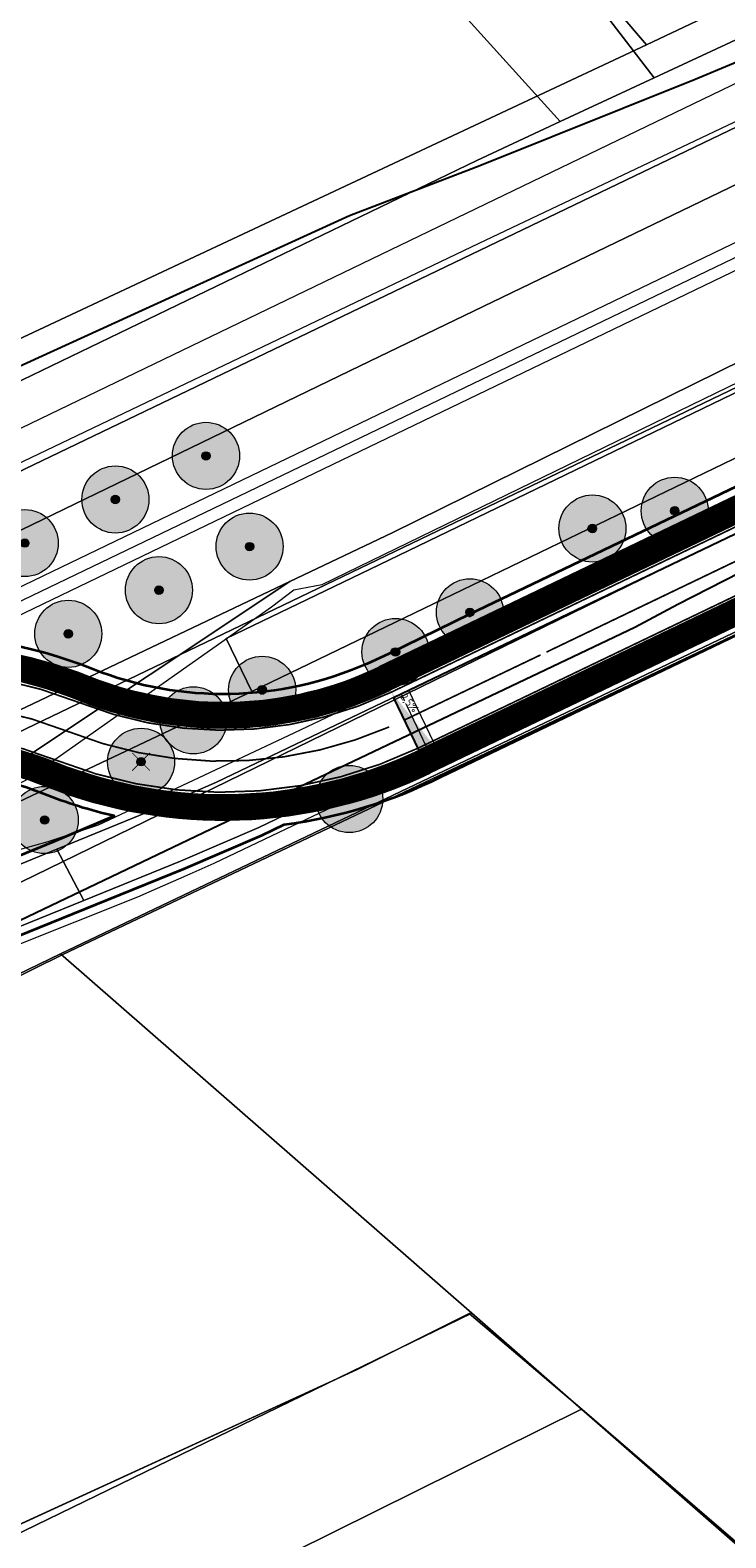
# Model space of a CAD drawing. Header units: metres. Extents: x 163628 to 167855, y 402678 to 405435.
# Tile 148 of 256: x 164618 to 164660, y 403440 to 403530. Entities that reach past the tile are written whole.
import ezdxf

# ---------------------------------------------------------------- set-up
doc = ezdxf.new("R2010")
doc.units = ezdxf.units.M
doc.linetypes.add('X-CA190022.004-UO-DWM_Snelfietsroute$0$1-2', pattern=[3, 0, -2, 1])
doc.linetypes.add('X-CA190022.004-UO-DWM_Snelfietsroute$0$2-1', pattern=[6, 2, -1, 2, -1])
doc.layers.get('0').update_dxf_attribs({"lineweight": 25})
for name, color, linetype, lineweight in [('X-CA190022.004-UO-BGT_Ondergrond$0$GE_201_SHDHek_Lijn_GEM', 253, 'X-CA190022.004-UO-BGT_Ondergrond$0$Hekwerk', 9), ('X-CA190022.004-UO-BGT_Ondergrond$0$GE_251_SPRTrein_as_Lijn_GEM', 253, 'Continuous', 9), ('X-CA190022.004-UO-BGT_Ondergrond$0$GE_316_WGDFietspad_Vlak_GEM', 253, 'Continuous', 9), ('X-CA190022.004-UO-BGT_Ondergrond$0$GE_367_OWGBerm_groenvoorziening_grasenk_GEM', 253, 'Continuous', 9), ('X-CA190022.004-UO-BGT_Ondergrond$0$GE_401_OTDErf_Vlak_GEM', 253, 'Continuous', 9), ('X-CA190022.004-UO-BGT_Ondergrond$0$GE_471_BTDBouwland_Vlak_GEM', 253, 'Continuous', 9), ('X-CA190022.004-UO-BGT_Ondergrond$0$GE_476_BTDGraslandagrarisch_Vlak_GEM', 253, 'Continuous', 9), ('X-CA190022.004-UO-BGT_Ondergrond$0$GE_479_BTDGroenvoorziening_grasenkruida_GEM', 253, 'Continuous', 9), ('X-CA190022.004-UO-BGT_Ondergrond$0$GE_504_WTDWaterloop_sloot_Vlak_GEM', 253, 'Continuous', 9), ('X-CA190022.004-UO-BGT_Ondergrond$0$GE_523_WTDGreppel_drogesloot_Vlak_GEM', 253, 'Continuous', 9), ('X-CA190022.004-UO-BGT_Ondergrond$0$GE_541_OWTOever_slootkant_Vlak_GEM', 253, 'Continuous', 9), ('X-CA190022.004-UO-DWM_Beplanting$0$B-WE-GR-BOOM-S AFKOMSTIG UIT BGT', 252, 'Continuous', 0), ('X-CA190022.004-UO-DWM_Beplanting$0$N-GV-GR-BOOM_SOLITAIR-G', 92, 'Continuous', 18), ('X-CA190022.004-UO-DWM_Beplanting$0$N-WE-GR-BOOM-S', 90, 'Continuous', 18), ('X-CA190022.004-UO-DWM_Snelfietsroute$0$B-WE-VH-KANTVERHARDING-G', 125, 'Continuous', 25), ('X-CA190022.004-UO-DWM_Snelfietsroute$0$N-WE-GW-BERM-G', 125, 'Continuous', 25), ('X-CA190022.004-UO-DWM_Snelfietsroute$0$N-WE-VH-KANTVERHARDING-G', 125, 'Continuous', 25), ('X-CA190022.004-UO-DWM_Snelfietsroute$0$N-WE-VW-MARKERING_LANGS_STREEP_12-G', 7, 'X-CA190022.004-UO-DWM_Snelfietsroute$0$1-2', 35), ('X-CA190022.004-UO-DWM_Snelfietsroute$0$N-WE-VW-MARKERING_LANGS_STREEP_21-G', 7, 'X-CA190022.004-UO-DWM_Snelfietsroute$0$2-1', 35), ('X-CA190022.004-UO-DWM_Snelfietsroute$0$N-WE-VW-MARKERING_LANGS_STREEP_DOORGETROKKEN_010-G', 125, 'Continuous', 25), ('X-CA190022.004-UO-DWM_Snelfietsroute$0$V-WE-VH-VERHARDING_ASFALT-FREESVAK', 125, 'Continuous', 18), ('X-CA190022.004-UO-DWM_Snelfietsroute$0$V-WE-VH-VERHARDING_ASFALT_ZAAGSNEDE-G', 1, 'X-CA190022.004-UO-DWM_Snelfietsroute$0$VH-ZAAGSNEDE', 25), ('X-CA190022.004-UO-GZM_Werkgrens_v0.1$0$N-WE-KG-GRENS_SYSTEEMGRENS-G', 7, 'X-CA190022.004-UO-GZM_Werkgrens_v0.1$0$KG-OG', 35), ('X-CA190022.004-UO-KAD_Percelen$0$B-WE-KG-GRENS_PERCEEL-GV', 150, 'Continuous', 9), ('X-CA190022.004-UO-TXT_Tekst 1op200$0$N-WE-VH-VERKANTING-G', 7, 'Continuous', 35), ('X-CA190022.004-UO-TXT_Tekst 1op200$0$N-WE-VH-VERKANTING-T18', 7, 'Continuous', 18), ('X-CA190022.004-UO-WHM_Riolering gemeente - drukleidingen_v0.1$0$Riool_onder_druk_asbestcement_leidingen_450_hgml', 214, 'X-CA190022.004-UO-WHM_Riolering gemeente - drukleidingen_v0.1$0$1-200 PERSLEIDING', 25), ('X-CA190022.004-UO-WHM_Riolering gemeente - drukleidingen_v0.1$0$Riool_onder_druk_pvc_leidingen_400_hgml', 214, 'X-CA190022.004-UO-WHM_Riolering gemeente - drukleidingen_v0.1$0$1-200 PERSLEIDING', 25)]:
    doc.layers.add(name, color=color, linetype=linetype, lineweight=lineweight)
for name, color, linetype in [('X-CA190022.004-UO-DWM_Beplanting$0$B-WE-GR-BOOM-S AFKOMSTIG UIT BOMENBESTAND GEMEENTE', 252, 'Continuous'), ('X-CA190022.004-UO-DWM_Beplanting$0$N-GV-GR-GRAS-A-200', 7, 'Continuous'), ('X-CA190022.004-UO-DWM_Beplanting$0$V-WE-GR-BOOM-S', 1, 'Continuous')]:
    doc.layers.add(name, color=color, linetype=linetype)
for name, color, linetype, lineweight, transparency in [('X-CA190022.004-UO-KL_Wenstracé_v0.3$0$N-WE-KL-TRACE_WENSTRACE-G 1.5m', 24, 'Continuous', 35, 0.6), ('X-CA190022.004-UO-KLIC$0$B-OI-KL-DATA_KPN_0000546663_VECT_19O042616-G', 42, 'X-CA190022.004-UO-KLIC$0$1-200 TELEFONIE-KPN', 0, 0.25), ('X-CA190022.004-UO-KLIC$0$B-OI-KL-DATA_ZIGGO BV_0000546674_VECT_19O042616-G', 42, 'X-CA190022.004-UO-KLIC$0$1-200 ZIGGO', 0, 0.25), ('X-CA190022.004-UO-KLIC$0$B-WE-KL-ET_LS-G', 42, 'X-CA190022.004-UO-KLIC$0$1-200 LAAGSPANNING', 0, 0.25), ('X-CA190022.004-UO-KLIC$0$B-WE-KL-ET_LS_KABELBED-G', 42, 'X-CA190022.004-UO-KLIC$0$1-200 LAAGSPANNING', 0, 0.25), ('X-CA190022.004-UO-KLIC$0$B-WE-KL-ET_MS-G', 42, 'X-CA190022.004-UO-KLIC$0$1-200 MIDDENSPANNING', 0, 0.25)]:
    doc.layers.add(name, color=color, linetype=linetype, lineweight=lineweight, transparency=transparency)
doc.styles.add('X-CA190022.004-UO-KLIC$0$NLCS-ISO', font='NLCS-ISO.ttf')
doc.styles.add('X-CA190022.004-UO-TXT_Tekst 1op200$0$NLCS-ISO-M500-T18', font='NLCS-ISO.ttf', dxfattribs={"height": 0.9})
doc.styles.add('X-CA190022.004-UO-WHM_Riolering gemeente - drukleidingen_v0.1$0$NLCS-ISO', font='NLCS-ISO.ttf')
doc.linetypes.add('X-CA190022.004-UO-BGT_Ondergrond$0$Hekwerk', pattern='A,5,-1.5,[2,dgnlstyle-Veghel.shx,S=0.007937,R=0,X=0,Y=0],-1.5', length=8)
doc.linetypes.add('X-CA190022.004-UO-DWM_Snelfietsroute$0$VH-ZAAGSNEDE', pattern='A,1e-05,-2.54,[181,NLCS.SHX,S=2.54,R=0,X=-2.54,Y=0],-5.08,[181,NLCS.SHX,S=2.54,R=180,X=2.54,Y=0],-2.54', length=10.16001)
doc.linetypes.add('X-CA190022.004-UO-GZM_Werkgrens_v0.1$0$KG-OG', pattern='A,5.5,-1.5,[2,NLCS.SHX,S=0.5,R=0,X=0,Y=0],-1.5', length=8.5)
doc.linetypes.add('X-CA190022.004-UO-KLIC$0$1-200 LAAGSPANNING', pattern='A,1.5,-0.6,["LS",X-CA190022.004-UO-KLIC$0$NLCS-ISO,S=0.24,R=0,X=-0.45,Y=-0.12],-0.05', length=2.15)
doc.linetypes.add('X-CA190022.004-UO-KLIC$0$1-200 MIDDENSPANNING', pattern='A,1.5,-0.6,["MS",X-CA190022.004-UO-KLIC$0$NLCS-ISO,S=0.24,R=0,X=-0.5,Y=-0.12],-0.05', length=2.15)
doc.linetypes.add('X-CA190022.004-UO-KLIC$0$1-200 TELEFONIE-KPN', pattern='A,1.5,-0.6,["KPN",X-CA190022.004-UO-KLIC$0$NLCS-ISO,S=0.24,R=0,X=-0.5,Y=-0.12],-0.3', length=2.4)
doc.linetypes.add('X-CA190022.004-UO-KLIC$0$1-200 ZIGGO', pattern='A,1.5,-0.6,["ZIGGO",X-CA190022.004-UO-KLIC$0$NLCS-ISO,S=0.24,R=0,X=-0.5,Y=-0.12],-0.5', length=2.6)
doc.linetypes.add('X-CA190022.004-UO-WHM_Riolering gemeente - drukleidingen_v0.1$0$1-200 PERSLEIDING', pattern='A,1.5,-0.6,["PERS",X-CA190022.004-UO-WHM_Riolering gemeente - drukleidingen_v0.1$0$NLCS-ISO,S=0.24,R=0,X=-0.5,Y=-0.12],-0.65', length=2.75)

# ---------------------------------------------------------------- blocks, each defined once
blk = doc.blocks.new('X-CA190022.004-UO-DWM_Beplanting$0$SGR-BOOM_01-SO')
at = {"linetype": 'ByBlock', "lineweight": 18}
h = blk.add_hatch(color=0, dxfattribs=at)
h.dxf.hatch_style = 1
edge = h.paths.add_edge_path()
edge.add_arc((0, 0), 0.25, 0, 360)
at = {"color": 0, "linetype": 'ByBlock', "lineweight": 18}
for radius in [2, 0.25]:
    blk.add_circle((0, 0), radius, dxfattribs=at)
blk = doc.blocks.new('X-CA190022.004-UO-DWM_Beplanting$0$IMGEOBoom')
at = {"transparency": 33554457}
h = blk.add_hatch(color=256, dxfattribs=at)
h.dxf.hatch_style = 1
edge = h.paths.add_edge_path()
edge.add_arc((0, 0), 100, 0, 360)
edge = h.paths.add_edge_path(flags=17)
edge.add_arc((0, 0), 12.5, 0, 360)
h = blk.add_hatch()
h.set_pattern_fill('ANGLE', color=256)
h.set_pattern_definition([(0, (0, 0), (0, 6.985), [5.08, -1.905]), (90, (0, 0), (-6.985, 4e-16), [5.08, -1.905])])
edge = h.paths.add_edge_path(flags=17)
edge.add_arc((0, 0), 12.5, 0, 360)
at = {"layer": 'X-CA190022.004-UO-DWM_Beplanting$0$N-GV-GR-GRAS-A-200'}
h = blk.add_hatch(color=256, dxfattribs=at)
h.dxf.hatch_style = 1
edge = h.paths.add_edge_path(flags=17)
edge.add_arc((0, 0), 12.5, 0, 360)
at = {"xscale": 50, "yscale": 50, "zscale": 50}
blk.add_blockref('X-CA190022.004-UO-DWM_Beplanting$0$SGR-BOOM_01-SO', (0, 0), dxfattribs=at)
blk = doc.blocks.new('X-CA190022.004-UO-DWM_Beplanting$0$sfr nieuwe boom')
at = {"layer": 'X-CA190022.004-UO-DWM_Beplanting$0$N-GV-GR-BOOM_SOLITAIR-G', "transparency": 33554470}
h = blk.add_hatch(color=256, dxfattribs=at)
h.dxf.hatch_style = 1
edge = h.paths.add_edge_path()
edge.add_arc((0, 0), 2, 0, 360)
at = {"layer": 'X-CA190022.004-UO-DWM_Beplanting$0$N-GV-GR-BOOM_SOLITAIR-G'}
h = blk.add_hatch(color=256, dxfattribs=at)
h.dxf.hatch_style = 1
edge = h.paths.add_edge_path()
edge.add_arc((0, 0), 0.25, 0, 360)
for radius in [2, 0.25]:
    blk.add_circle((0, 0), radius, dxfattribs=at)
blk = doc.blocks.new('X-CA190022.004-UO-DWM_Beplanting$0$Te verwijderen boom')
at = {"ltscale": 0.1, "const_width": 0.05, "flags": 128}
for points in [[(-0.53, 0.53), (0.53, -0.53)], [(0.53, 0.53), (-0.53, -0.53)]]:
    blk.add_lwpolyline(points, dxfattribs=at)
blk = doc.blocks.new('*U80')
blk.add_solid([(2.5, 0.9), (2.5, 0), (-1.5, 0)])

msp = doc.modelspace()

# ---------------------------------------------------------------- linework, layer by layer
at = {"layer": 'X-CA190022.004-UO-BGT_Ondergrond$0$GE_201_SHDHek_Lijn_GEM'}
for p, q in [((164683.071, 403504.746), (164620.047, 403474.794)), ((164620.047, 403474.794), (164605.994, 403467.843)), ((164644.299, 403453.372), (164637.618, 403450.032)), ((164651.025, 403447.645), (164644.299, 403453.372)), ((164637.618, 403450.032), (164615.122, 403439.733)), ((164651.025, 403447.645), (164680.193, 403422.553))]:
    msp.add_line(p, q, dxfattribs=at)
at = {"layer": 'X-CA190022.004-UO-BGT_Ondergrond$0$GE_251_SPRTrein_as_Lijn_GEM'}
for p, q in [((164612.775, 403494.432), (164785.364, 403577.492)), ((164613.43, 403493.072), (164786.046, 403576.149)), ((164586.092, 403480.76), (164743.728, 403556.491))]:
    msp.add_line(p, q, dxfattribs=at)
at = {"layer": 'X-CA190022.004-UO-BGT_Ondergrond$0$GE_316_WGDFietspad_Vlak_GEM', "flags": 128}
for points in [[(164783.7, 403545.643), (164775.27, 403548.69), (164773.26, 403549.22), (164770.72, 403548.83), (164768.53, 403548.02), (164631.74, 403482.36), (164627.08, 403480.35), (164621.316, 403478.014), (164619.704, 403481.066), (164625.59, 403483.48), (164629.22, 403485.06), (164763.542, 403549.392), (164768.875, 403551.946)], [(164599.21, 403468.63), (164591.23, 403464.58), (164577.71, 403456.5), (164571.47, 403453.2), (164518.157, 403427.555), (164516.668, 403430.689), (164569.76, 403456.18), (164575.93, 403459.42), (164592.13, 403469.02), (164597.61, 403471.99), (164600.48, 403473.35), (164602.885, 403474.235), (164604.45, 403474.81), (164619.704, 403481.066), (164621.316, 403478.014), (164607.424, 403472.383), (164605.74, 403471.7), (164604.577, 403471.161), (164602.07, 403470), (164599.21, 403468.63)]]:
    msp.add_lwpolyline(points, dxfattribs=at)
at = {"layer": 'X-CA190022.004-UO-BGT_Ondergrond$0$GE_367_OWGBerm_groenvoorziening_grasenk_GEM', "flags": 128}
for points in [[(164768.875, 403551.946), (164763.542, 403549.392), (164629.22, 403485.06), (164625.59, 403483.48), (164619.704, 403481.066), (164604.45, 403474.81), (164602.885, 403474.235), (164600.48, 403473.35), (164597.61, 403471.99), (164592.13, 403469.02), (164575.93, 403459.42), (164569.76, 403456.18), (164516.668, 403430.689), (164513.743, 403429.436), (164509.64, 403427.467), (164507.77, 403426.57)], [(164510.298, 403423.881), (164518.157, 403427.555), (164571.47, 403453.2), (164577.71, 403456.5), (164591.23, 403464.58), (164599.21, 403468.63), (164602.07, 403470), (164604.577, 403471.161), (164605.74, 403471.7), (164607.424, 403472.383), (164621.316, 403478.014), (164627.08, 403480.35), (164631.74, 403482.36), (164768.53, 403548.02), (164770.72, 403548.83), (164773.26, 403549.22), (164775.27, 403548.69), (164783.7, 403545.643)], [(164453.106, 403493.369), (164488.004, 403452.975), (164495.285, 403449.119), (164494.344, 403448.187), (164493.938, 403446.928), (164494.512, 403445.201), (164495.603, 403443.783), (164496.644, 403443.037), (164505.761, 403433.039), (164505.901, 403432.4), (164507.126, 403430.884), (164508.284, 403430.692), (164509.941, 403431.278), (164513.965, 403433.277), (164537.446, 403444.229), (164569.522, 403459.744), (164581.242, 403466.331), (164592.676, 403472.187), (164631.326, 403490.472), (164640.44, 403494.868), (164662.351, 403505.436)], [(164683.071, 403504.746), (164620.047, 403474.794), (164605.994, 403467.843), (164604.644, 403466.081), (164604.1, 403465.83), (164602.208, 403469.716), (164599.34, 403468.357), (164599.989, 403466.994), (164588.888, 403461.691), (164588.317, 403459.308), (164529.221, 403430.464), (164510.811, 403421.473), (164516.407, 403415.184), (164516.697, 403414.849), (164516.465, 403414.735), (164516.238, 403414.623), (164513.991, 403413.907), (164513.067, 403413.794), (164510.581, 403417.138), (164509.01, 403419.334)]]:
    msp.add_lwpolyline(points, dxfattribs=at)
at = {"layer": 'X-CA190022.004-UO-BGT_Ondergrond$0$GE_401_OTDErf_Vlak_GEM', "flags": 128}
for points in [[(164681.914, 403539.451), (164655.322, 403527.058), (164641.991, 403544.437), (164674.932, 403571.266), (164639.445, 403617.736), (164633.512, 403624.842), (164633.247, 403629.869), (164634.768, 403632.702), (164634.761, 403632.709), (164638.35, 403637.277), (164681.282, 403676.755), (164645.274, 403681.729), (164644.972, 403682.005), (164644.4, 403682.069), (164643.935, 403681.794), (164643.588, 403681.287), (164641.804, 403682.487), (164642.541, 403683.561), (164643.412, 403684.297), (164644.02, 403684.562), (164644.998, 403684.87), (164650.774, 403684.362), (164693.438, 403678.131)], [(164539.313, 403646.411), (164649.727, 403524.45), (164644.76, 403522.135)], [(164644.76, 403522.135), (164598.026, 403499.598), (164597.907, 403499.54), (164559.867, 403481.087), (164519.897, 403461.496), (164496.748, 403450.567), (164495.285, 403449.119), (164488.004, 403452.975), (164453.106, 403493.369), (164446.912, 403500.197), (164442.328, 403505.829), (164442.279, 403505.897), (164417.651, 403534.485)], [(164529.221, 403430.464), (164588.317, 403459.308), (164588.888, 403461.691), (164599.989, 403466.994), (164601.2, 403464.45), (164599.62, 403463.7), (164599.96, 403462.98), (164594.28, 403460.27), (164595.83, 403457.02), (164590.59, 403454.53), (164592.74, 403450.01), (164595.756, 403443.449), (164617.522, 403453.869), (164614.34, 403460.22), (164612.24, 403464.76), (164606.84, 403462.27), (164605.01, 403466.25), (164604.644, 403466.081), (164605.994, 403467.843), (164620.047, 403474.794), (164683.071, 403504.746)], [(164680.193, 403422.553), (164651.025, 403447.645), (164644.299, 403453.372), (164637.618, 403450.032), (164615.122, 403439.733), (164548.566, 403407.824), (164540.023, 403403.175), (164531.27, 403398.411), (164527.556, 403402.577), (164527.322, 403402.835)]]:
    msp.add_lwpolyline(points, dxfattribs=at)
at = {"layer": 'X-CA190022.004-UO-BGT_Ondergrond$0$GE_471_BTDBouwland_Vlak_GEM', "flags": 128}
msp.add_lwpolyline([(164639.445, 403617.736), (164674.932, 403571.266), (164641.991, 403544.437), (164655.322, 403527.058), (164649.727, 403524.45), (164539.313, 403646.411), (164562.442, 403658.795), (164576.465, 403675.861), (164619.749, 403646.936), (164620.05, 403646.651), (164623.656, 403648.387), (164645.274, 403681.729), (164681.282, 403676.755), (164638.35, 403637.277), (164634.761, 403632.709), (164634.768, 403632.702), (164633.247, 403629.869), (164633.512, 403624.842), (164639.445, 403617.736)], dxfattribs=at)
at = {"layer": 'X-CA190022.004-UO-BGT_Ondergrond$0$GE_476_BTDGraslandagrarisch_Vlak_GEM', "flags": 128}
msp.add_lwpolyline([(164550.644, 403376.15), (164547.47, 403378.197), (164550.692, 403380.132), (164585.837, 403401.236), (164576.505, 403409.845), (164544.826, 403395.416), (164541.387, 403400.972), (164540.023, 403403.175), (164548.566, 403407.824), (164615.122, 403439.733), (164637.618, 403450.032), (164644.299, 403453.372), (164651.025, 403447.645), (164680.193, 403422.553)], dxfattribs=at)
at = {"layer": 'X-CA190022.004-UO-BGT_Ondergrond$0$GE_479_BTDGroenvoorziening_grasenkruida_GEM', "flags": 128}
msp.add_lwpolyline([(164661.155, 403508.745), (164638.92, 403498.02), (164629.806, 403493.624), (164631.326, 403490.472), (164592.676, 403472.187), (164593.082, 403473.391), (164592.609, 403473.511), (164591.238, 403473.656), (164588.258, 403473.003), (164582.318, 403470.584), (164560.42, 403459.532), (164531.517, 403445.829), (164507.277, 403434.264), (164505.761, 403433.039), (164496.644, 403443.037), (164498.627, 403442.886), (164500.282, 403443.347), (164516.388, 403451.268), (164556.346, 403470.466), (164637.795, 403509.882), (164672.252, 403526.504)], dxfattribs=at)
at = {"layer": 'X-CA190022.004-UO-BGT_Ondergrond$0$GE_504_WTDWaterloop_sloot_Vlak_GEM', "flags": 128}
msp.add_lwpolyline([(164678.426, 403533.128), (164644.871, 403517.187), (164587.245, 403489.628), (164555.789, 403474.342), (164525.812, 403459.868), (164499.837, 403447.15), (164498.596, 403446.585), (164497.552, 403446.453), (164497.046, 403446.537), (164496.522, 403447.593), (164496.813, 403448.046), (164507.457, 403453.306), (164615.872, 403505.365), (164674.068, 403533.44)], dxfattribs=at)
at = {"layer": 'X-CA190022.004-UO-BGT_Ondergrond$0$GE_523_WTDGreppel_drogesloot_Vlak_GEM', "flags": 128}
msp.add_lwpolyline([(164707.718, 403526.866), (164685.598, 403516.649), (164662.351, 403505.436), (164640.44, 403494.868), (164631.326, 403490.472), (164629.806, 403493.624), (164638.92, 403498.02), (164661.155, 403508.745), (164683.747, 403519.646), (164705.956, 403530.356), (164728.591, 403541.273), (164751.162, 403552.163), (164770.122, 403561.314), (164771.397, 403558.596), (164753.889, 403548.503), (164707.718, 403526.866)], dxfattribs=at)
at = {"layer": 'X-CA190022.004-UO-BGT_Ondergrond$0$GE_541_OWTOever_slootkant_Vlak_GEM', "flags": 128}
for points in [[(164516.388, 403451.268), (164500.282, 403443.347), (164498.627, 403442.886), (164496.644, 403443.037), (164495.603, 403443.783), (164494.512, 403445.201), (164493.938, 403446.928), (164494.344, 403448.187), (164495.285, 403449.119), (164496.748, 403450.567), (164519.897, 403461.496), (164559.867, 403481.087), (164597.907, 403499.54), (164598.026, 403499.598), (164644.76, 403522.135), (164649.727, 403524.45), (164655.322, 403527.058), (164681.914, 403539.451)], [(164496.522, 403447.593), (164496.813, 403448.046), (164507.457, 403453.306), (164615.872, 403505.365), (164674.068, 403533.44)], [(164678.426, 403533.128), (164644.871, 403517.187), (164587.245, 403489.628), (164555.789, 403474.342), (164525.812, 403459.868), (164499.837, 403447.15), (164498.596, 403446.585), (164497.552, 403446.453), (164497.046, 403446.537), (164496.522, 403447.593)], [(164672.252, 403526.504), (164637.795, 403509.882), (164556.346, 403470.466), (164516.388, 403451.268)]]:
    msp.add_lwpolyline(points, dxfattribs=at)
at = {"layer": 'X-CA190022.004-UO-DWM_Snelfietsroute$0$B-WE-VH-KANTVERHARDING-G', "flags": 128}
for points in [[(164639.783, 403490.119), (164763.396, 403549.322)], [(164764.863, 403546.26), (164641.302, 403486.95)]]:
    msp.add_lwpolyline(points, dxfattribs=at)
at = {"layer": 'X-CA190022.004-UO-DWM_Snelfietsroute$0$N-WE-GW-BERM-G', "flags": 128}
for points in [[(164762.615, 403551.28), (164638.923, 403491.909)], [(164765.512, 403544.908), (164641.944, 403485.611)]]:
    msp.add_lwpolyline(points, dxfattribs=at)
for points in [[(164495.757, 403440.931), (164598.797, 403490.523, -0.209691), (164621.681, 403491.328, 0.208465), (164638.923, 403491.909)], [(164508.728, 403421.976), (164506.096, 403425.275, -0.109896), (164503.571, 403430.518, 0.054725), (164502.148, 403434.552), (164502.139, 403434.57, -0.401082), (164502.737, 403436.41, -0.011261), (164506.75, 403438.454), (164601.833, 403484.215, -0.209691), (164619.096, 403484.823, 0.209324), (164641.944, 403485.61)], [(164641.944, 403485.61, 0.000006), (164641.944, 403485.611), (164641.946, 403485.612)]]:
    msp.add_lwpolyline(points, format="xyb", dxfattribs=at)
at = {"layer": 'X-CA190022.004-UO-DWM_Snelfietsroute$0$N-WE-VH-KANTVERHARDING-G', "flags": 128}
msp.add_lwpolyline([(164763.228, 403549.911), (164639.573, 403490.557)], dxfattribs=at)
for points in [[(164498.667, 403440.667), (164599.448, 403489.171, -0.209691), (164621.127, 403489.934, 0.208529), (164639.573, 403490.557)], [(164502.1, 403437.88), (164601.182, 403485.567, -0.209691), (164619.65, 403486.217, 0.208643), (164641.302, 403486.95)]]:
    msp.add_lwpolyline(points, format="xyb", dxfattribs=at)
at = {"layer": 'X-CA190022.004-UO-DWM_Snelfietsroute$0$N-WE-VW-MARKERING_LANGS_STREEP_12-G', "linetype": 'X-CA190022.004-UO-DWM_Snelfietsroute$0$1-2', "const_width": 0.1, "flags": 128}
msp.add_lwpolyline([(164757.037, 403544.721), (164648.905, 403492.817)], dxfattribs=at)
at = {"layer": 'X-CA190022.004-UO-DWM_Snelfietsroute$0$N-WE-VW-MARKERING_LANGS_STREEP_21-G', "const_width": 0.1, "flags": 128}
msp.add_lwpolyline([(164640.43, 403488.766, 0.000006), (164640.431, 403488.767), (164640.432, 403488.767), (164648.552, 403492.648)], format="xyb", dxfattribs=at)
at = {"layer": 'X-CA190022.004-UO-DWM_Snelfietsroute$0$N-WE-VW-MARKERING_LANGS_STREEP_DOORGETROKKEN_010-G', "const_width": 0.1, "flags": 128}
for points in [[(164763.293, 403549.776), (164639.637, 403490.421)], [(164764.798, 403546.395), (164641.239, 403487.086)]]:
    msp.add_lwpolyline(points, dxfattribs=at)
for points in [[(164498.732, 403440.532), (164599.513, 403489.036, -0.209691), (164621.072, 403489.795, 0.208534), (164639.637, 403490.421)], [(164600.315, 403487.369, -0.209691), (164620.389, 403488.075, 0.19892), (164639.521, 403488.353, 0.19892)], [(164502.034, 403438.015), (164601.117, 403485.702, -0.209691), (164619.705, 403486.356, 0.208659), (164641.239, 403487.086)], [(164641.237, 403487.085, 0.000018), (164641.239, 403487.086)]]:
    msp.add_lwpolyline(points, format="xyb", dxfattribs=at)
at = {"layer": 'X-CA190022.004-UO-DWM_Snelfietsroute$0$V-WE-VH-VERHARDING_ASFALT-FREESVAK', "ltscale": 0.2, "flags": 128}
for points in [[(164641.752, 403487.166), (164640.228, 403490.345)], [(164642.203, 403487.382), (164640.679, 403490.561)]]:
    msp.add_lwpolyline(points, dxfattribs=at)
at = {"layer": 'X-CA190022.004-UO-DWM_Snelfietsroute$0$V-WE-VH-VERHARDING_ASFALT_ZAAGSNEDE-G', "ltscale": 0.02, "flags": 128}
msp.add_lwpolyline([(164641.302, 403486.95), (164639.778, 403490.129)], dxfattribs=at)
at = {"layer": 'X-CA190022.004-UO-GZM_Werkgrens_v0.1$0$N-WE-KG-GRENS_SYSTEEMGRENS-G', "ltscale": 0.2, "flags": 128}
for points in [[(164202.447, 403276.261, -0.007014), (164204.684, 403278.194), (164207.732, 403280.631), (164216.351, 403287.471), (164219.004, 403289.434), (164219.375, 403289.729), (164237.184, 403303.185), (164244.587, 403308.605), (164248.73, 403311.638), (164253.977, 403315.367), (164261.175, 403320.48), (164269.682, 403326.324), (164277.478, 403331.538), (164300.139, 403346.153), (164322.964, 403359.926), (164334.073, 403366.292), (164351.665, 403375.797), (164373.742, 403387.55), (164399.95, 403400.464), (164429.28, 403414.743), (164430.124, 403415.141), (164430.948, 403415.506), (164431.777, 403415.846), (164432.615, 403416.161), (164433.462, 403416.453), (164434.316, 403416.72), (164435.176, 403416.962), (164436.043, 403417.179), (164436.306, 403417.259, -0.099821), (164451.982, 403417.179, 0.131087), (164471.53, 403420.948), (164482.533, 403426.243), (164490.693, 403418.8), (164492.586, 403419.707), (164495.404, 403416.53, -0.0101), (164498.074, 403413.536), (164499.385, 403412.005), (164502.276, 403408.653), (164509.274, 403412.948), (164511.768, 403416.461), (164509.186, 403420.201, -0.175036), (164509.321, 403422.135, -0.180129), (164510.517, 403423.431), (164518.825, 403427.315), (164545.03, 403439.927), (164571.695, 403452.754), (164577.955, 403456.064), (164591.472, 403464.142), (164595.446, 403466.159), (164599.431, 403468.182), (164600.854, 403468.863), (164605.94, 403471.242), (164622.016, 403477.758), (164627.273, 403479.889), (164631.947, 403481.905), (164633.267, 403482.539, 0.084778), (164642.609, 403485.38), (164759.332, 403541.386), (164770.974, 403544.815), (164773.272, 403545.397), (164787.887, 403542.29), (164789.899, 403542.38), (164793.252, 403543.048), (164800.24, 403546.814), (164803.671, 403549.366), (164804.774, 403550.36), (164806.983, 403547.387), (164807.907, 403546.199), (164811.87, 403549.281), (164810.953, 403550.46), (164809.512, 403552.406), (164808.343, 403553.575), (164810.024, 403555.089), (164807.827, 403558.012), (164809.834, 403559.516, 0.087199), (164816.707, 403566.833, -0.136189), (164825.151, 403574.239), (164897.952, 403609.34), (164931.093, 403625.32), (165054.784, 403684.96), (165123.155, 403717.926), (165148.566, 403730.033), (165175.654, 403740.478), (165188.146, 403744.824), (165187.632, 403748.092), (165185.258, 403754.932), (165180.038, 403753.689, 0.027846), (165177.051, 403752.466), (165119.698, 403725.141), (165051.309, 403692.167), (164927.618, 403632.527), (164894.477, 403616.547), (164821.676, 403581.445, 0.136189), (164810.016, 403571.218, -0.087199), (164805.039, 403565.919), (164803.02, 403564.408), (164799.415, 403569.204), (164798.615, 403568.604), (164797.815, 403568.006), (164797.216, 403568.806), (164793.371, 403565.926), (164793.97, 403565.126), (164792.376, 403563.932), (164795.885, 403559.064, -0.201548), (164780.097, 403554.057, 0.075656), (164771.169, 403553.982, -0.009755), (164764.075, 403552.536), (164754.286, 403547.799), (164747.474, 403544.606), (164708.34, 403525.583), (164686.218, 403515.365), (164675.148, 403509.865), (164663.524, 403504.258), (164644.327, 403495.071), (164639.493, 403492.723), (164638.201, 403492.127, -0.201818), (164621.846, 403491.8, 0.209498), (164598.58, 403490.973), (164556.157, 403470.566), (164536.299, 403461.008), (164516.318, 403451.408), (164508.232, 403447.512), (164500.187, 403443.642), (164497.203, 403443.008), (164495.09, 403442.274, 0.130794), (164492.913, 403444.811), (164488.435, 403447.885), (164494.899, 403449.835), (164490.315, 403452.233), (164484.484, 403450.597, -0.076427), (164479.748, 403454.723), (164478.799, 403455.857), (164474.918, 403452.962), (164457.343, 403473.566), (164451.257, 403468.374), (164465.519, 403451.653, -0.484297), (164464.817, 403448.113), (164461.416, 403446.394), (164463.893, 403441.77), (164464.916, 403439.614), (164433.017, 403424.683, 0.05166), (164425.3, 403421.703), (164396.431, 403407.648), (164370.094, 403394.67), (164347.884, 403382.848), (164330.182, 403373.283), (164318.908, 403366.822), (164295.903, 403352.941), (164273.086, 403338.225), (164265.193, 403332.947), (164256.594, 403327.039), (164249.344, 403321.888), (164244.05, 403318.127), (164239.86, 403315.06), (164232.409, 403309.604), (164214.476, 403296.054), (164201.289, 403285.589, 0.012131), (164197.414, 403282.357)], [(164590.796, 403478.349), (164592.73, 403474.764), (164594.762, 403471.015), (164597.384, 403472.436), (164600.286, 403473.811), (164602.712, 403474.704), (164604.269, 403475.276), (164619.512, 403481.528), (164623.127, 403483.045, -0.038114), (164618.912, 403484.358, 0.20969), (164602.05, 403483.765)]]:
    msp.add_lwpolyline(points, format="xyb", close=True, dxfattribs=at)
at = {"layer": 'X-CA190022.004-UO-KAD_Percelen$0$B-WE-KG-GRENS_PERCEEL-GV', "flags": 128}
for points in [[(164595.838, 403501.354), (164555.326, 403482.367), (164489.137, 403451.001), (164492.811, 403446.689), (164487.569, 403444.164), (164476.902, 403439.143), (164474.656, 403438.052), (164469.708, 403435.65), (164459.04, 403430.474), (164460.276, 403427.915), (164478.654, 403436.809), (164549.795, 403471.239), (164610.094, 403500.047), (164740.684, 403562.794), (164887.38, 403633.726), (164885.502, 403637.729), (164830.972, 403611.838), (164787.129, 403591.173), (164774.865, 403585.072), (164771.579, 403589.482), (164763.848, 403582.954), (164722.665, 403561.134), (164654.869, 403529.019)], [(164460.276, 403427.915), (164466.349, 403415.367), (164487.883, 403425.722), (164496.111, 403429.679), (164555.855, 403458.619), (164593.206, 403476.41), (164588.97, 403485.217), (164612.074, 403496.328), (164616.314, 403487.512), (164746.772, 403550.188), (164893.326, 403621.049), (164887.38, 403633.726), (164740.684, 403562.794), (164610.094, 403500.047), (164549.795, 403471.239), (164478.654, 403436.809)], [(164468.748, 403410.406), (164486.08, 403417.995), (164492.111, 403420.636), (164493.855, 403418.592), (164495.298, 403416.903), (164503.089, 403421.185), (164615.905, 403478.304), (164662.782, 403501.158), (164772.136, 403553.829), (164770.057, 403555.749), (164790.783, 403565.26), (164789.551, 403566.923), (164799.538, 403571.715), (164894.973, 403617.537), (164893.326, 403621.049), (164746.772, 403550.188), (164616.314, 403487.512), (164616.456, 403487.216), (164593.352, 403476.106), (164593.206, 403476.41), (164555.855, 403458.619), (164496.111, 403429.679), (164487.883, 403425.722), (164466.349, 403415.367)], [(164638.33, 403616.453), (164610.511, 403591.436), (164547.782, 403558.103), (164595.838, 403501.354), (164654.869, 403529.019), (164648.623, 403536.343), (164642.773, 403543.203), (164674.031, 403570.572)], [(164771.579, 403589.482), (164758.818, 403606.816), (164728.988, 403588.387), (164721.06, 403580.454), (164648.623, 403536.343), (164654.869, 403529.019), (164722.665, 403561.134), (164763.848, 403582.954)], [(164615.905, 403478.304), (164503.089, 403421.185), (164504.937, 403419.149), (164510.499, 403421.842), (164619.909, 403474.821), (164758.78, 403541.048), (164766.236, 403544.544), (164771.263, 403545.786), (164774.138, 403545.724), (164787.928, 403542.792), (164789.839, 403542.878), (164793.081, 403543.524), (164802.649, 403548.73), (164790.783, 403565.26), (164770.057, 403555.749), (164772.136, 403553.829), (164662.782, 403501.158)], [(164644.446, 403453.391), (164619.909, 403474.821), (164510.499, 403421.842), (164517.155, 403413.867), (164524.046, 403405.974), (164531.085, 403398.305)], [(164531.085, 403398.305), (164531.044, 403398.285), (164533.661, 403395.537), (164540.946, 403398.913), (164541.836, 403398.096), (164541.93, 403398.21), (164545.351, 403395.395), (164604.713, 403424.761), (164626.374, 403435.474), (164650.993, 403447.673), (164644.446, 403453.391)], [(164533.661, 403395.537), (164536.42, 403392.642), (164545.1, 403385.464), (164555.693, 403375.191), (164566.594, 403365.264), (164577.825, 403355.696), (164595.119, 403341.313), (164680.447, 403377.432), (164668.445, 403386.48), (164691.364, 403412.413), (164650.993, 403447.673), (164626.374, 403435.474), (164604.713, 403424.761), (164545.351, 403395.395), (164541.93, 403398.21), (164541.836, 403398.096), (164540.946, 403398.913)]]:
    msp.add_lwpolyline(points, close=True, dxfattribs=at)
msp.add_lwpolyline([(164758.78, 403541.048), (164619.909, 403474.821), (164644.446, 403453.391), (164650.993, 403447.673), (164691.364, 403412.413)], dxfattribs=at)
at = {"layer": 'X-CA190022.004-UO-KL_Wenstracé_v0.3$0$N-WE-KL-TRACE_WENSTRACE-G 1.5m', "lineweight": 18, "ltscale": 0.2, "const_width": 1.5}
for points in [[(164641.614, 403492.384), (164762.829, 403550.516, -0.149301), (164778.856, 403552.951, 0.1997), (164795.422, 403557.156), (164797.27, 403558.539)], [(164643.992, 403487.424), (164765.207, 403545.557, -0.149301), (164778.058, 403547.509, 0.1997), (164798.719, 403552.754), (164800.486, 403554.077)], [(164497.67, 403441.02), (164599.122, 403489.847, -0.209691), (164621.404, 403490.631, 0.209331), (164639.242, 403491.246), (164641.614, 403492.384)], [(164501.662, 403436.837), (164601.508, 403484.891, -0.209691), (164619.373, 403485.52, 0.209331), (164641.62, 403486.287), (164643.992, 403487.424)]]:
    msp.add_lwpolyline(points, format="xyb", dxfattribs=at)
at = {"layer": 'X-CA190022.004-UO-KLIC$0$B-OI-KL-DATA_KPN_0000546663_VECT_19O042616-G', "flags": 128}
msp.add_lwpolyline([(164795.5, 403572.833), (164720.5, 403538.167), (164708.833, 403532.5), (164635.5, 403496.833), (164633.833, 403496.5), (164632.5, 403495.5), (164617.833, 403485.167), (164616.5, 403484.5), (164594.167, 403473.5), (164590.5, 403473.5), (164587.833, 403472.833), (164582.833, 403471.833), (164581.5, 403471.167), (164518.167, 403441.167), (164507.5, 403435.833), (164500.5, 403431.833)], dxfattribs=at)
at = {"layer": 'X-CA190022.004-UO-KLIC$0$B-OI-KL-DATA_ZIGGO BV_0000546674_VECT_19O042616-G', "flags": 128}
msp.add_lwpolyline([(164805.5, 403558.5), (164792.167, 403550.167), (164789.5, 403549.5), (164787.167, 403549.5), (164775.833, 403552.833), (164770.5, 403552.833), (164769.5, 403552.5), (164754.833, 403546.833), (164746.167, 403542.833), (164696.833, 403519.5), (164675.5, 403508.833), (164645.5, 403493.5), (164633.5, 403487.833), (164622.167, 403482.5), (164619.167, 403481.5), (164613.167, 403479.833), (164613.167, 403479.167), (164612.5, 403478.833), (164596.5, 403471.5), (164584.167, 403465.167), (164572.833, 403458.5), (164564.167, 403454.167), (164515.833, 403430.167), (164513.833, 403429.5), (164502.167, 403428.833), (164500.833, 403428.5), (164496.167, 403426.5), (164496.167, 403425.833), (164494.833, 403424.5), (164489.167, 403420.167), (164485.5, 403418.833)], dxfattribs=at)
at = {"layer": 'X-CA190022.004-UO-KLIC$0$B-WE-KL-ET_LS-G'}
msp.add_lwpolyline([(164617.062, 403475.252), (164624.533, 403478.23), (164625.709, 403478.735), (164626.985, 403479.295), (164627.66, 403479.596), (164628.359, 403479.911), (164629.084, 403480.239), (164633.8, 403482.484), (164636.134, 403483.592), (164640.753, 403485.778), (164645.455, 403487.975), (164647.707, 403489.035), (164649.894, 403490.068), (164652.015, 403491.076), (164654.048, 403492.047), (164657.951, 403493.927), (164661.638, 403495.726)], dxfattribs=at)
at = {"layer": 'X-CA190022.004-UO-KLIC$0$B-WE-KL-ET_LS_KABELBED-G'}
msp.add_lwpolyline([(164601.682, 403468.671), (164605.243, 403470.368), (164605.848, 403470.637), (164606.477, 403470.913), (164606.801, 403471.054), (164614.084, 403474.052), (164615.569, 403474.652), (164617.062, 403475.252), (164624.533, 403478.23), (164625.709, 403478.735), (164626.985, 403479.295), (164627.66, 403479.596), (164628.359, 403479.911), (164629.084, 403480.239), (164633.8, 403482.484), (164636.134, 403483.592), (164640.753, 403485.778), (164645.455, 403487.975), (164647.707, 403489.035), (164649.894, 403490.068), (164652.015, 403491.076), (164654.048, 403492.047), (164657.951, 403493.927), (164661.638, 403495.726)], dxfattribs=at)
at = {"layer": 'X-CA190022.004-UO-KLIC$0$B-WE-KL-ET_MS-G', "linetype": 'X-CA190022.004-UO-KLIC$0$1-200 MIDDENSPANNING'}
for points in [[(164503.135, 403434.725), (164518.56, 403442.2), (164520.422, 403443.089), (164550.71, 403457.544), (164582.738, 403472.83), (164633.588, 403497.02), (164639.702, 403499.936), (164674.16, 403516.92), (164702.804, 403530.824), (164719.07, 403538.72), (164761.08, 403558.65), (164773.711, 403564.857)], [(164674.16, 403516.92), (164639.702, 403499.936), (164633.588, 403497.02), (164582.738, 403472.83), (164550.71, 403457.544), (164520.422, 403443.089), (164518.56, 403442.2), (164503.135, 403434.725), (164502.955, 403434.638), (164502.209, 403434.277), (164501.149, 403433.763), (164500.722, 403433.556), (164499.343, 403432.887), (164493.86, 403430.49), (164490.343, 403428.585), (164489.876, 403428.332), (164486.4, 403426.45), (164421.96, 403395.77), (164340.698, 403354.401), (164292.035, 403324.574), (164283.02, 403318.59), (164279.38, 403316.35)], [(164674.16, 403516.92), (164639.702, 403499.936), (164633.588, 403497.02), (164582.738, 403472.83), (164550.71, 403457.544), (164520.422, 403443.089), (164518.56, 403442.2), (164503.135, 403434.725), (164502.955, 403434.638), (164502.209, 403434.277), (164501.149, 403433.763), (164500.722, 403433.556), (164499.343, 403432.887), (164493.86, 403430.49), (164490.343, 403428.585), (164489.876, 403428.332), (164486.4, 403426.45), (164421.96, 403395.77), (164340.698, 403354.401), (164292.035, 403324.574)], [(164518.56, 403442.2), (164520.422, 403443.089), (164550.71, 403457.544), (164582.738, 403472.83), (164633.588, 403497.02), (164639.702, 403499.936), (164674.16, 403516.92)], [(164520.422, 403443.089), (164550.71, 403457.544), (164582.738, 403472.83), (164633.588, 403497.02), (164639.702, 403499.936), (164674.16, 403516.92)], [(164520.422, 403443.089), (164550.71, 403457.544), (164582.738, 403472.83), (164594.611, 403474.57), (164597.942, 403476.006), (164603.57, 403478.432), (164616.87, 403485.898), (164633.588, 403497.02), (164639.702, 403499.936), (164674.16, 403516.92)], [(164674.16, 403516.92), (164639.702, 403499.936), (164633.588, 403497.02), (164616.87, 403485.898), (164603.57, 403478.432), (164597.942, 403476.006), (164594.611, 403474.57), (164582.738, 403472.83), (164550.71, 403457.544), (164520.422, 403443.089)]]:
    msp.add_lwpolyline(points, dxfattribs=at)
at = {"layer": 'X-CA190022.004-UO-WHM_Riolering gemeente - drukleidingen_v0.1$0$Riool_onder_druk_asbestcement_leidingen_450_hgml', "flags": 128}
msp.add_lwpolyline([(164505.312, 403457.312), (164507.232, 403458.176), (164512.176, 403460.576), (164514.096, 403461.504), (164517.408, 403463.168), (164537.952, 403473.344), (164552.016, 403480.128), (164607.056, 403505.12), (164637.152, 403518.848), (164644.928, 403521.824), (164657.776, 403526.976), (164660.064, 403527.936), (164670.064, 403532.928), (164683.056, 403539.392), (164703.184, 403549.376), (164719.696, 403557.6), (164734.416, 403564.896), (164746.656, 403570.976), (164749.392, 403572.352), (164764.128, 403579.68), (164775.744, 403585.152), (164789.584, 403592), (164796.816, 403595.616), (164812.512, 403603.168), (164824.16, 403608.768), (164842.128, 403617.408), (164859.696, 403625.856), (164880.928, 403636.224), (164903.088, 403646.816), (164951.968, 403670.304), (165008.832, 403697.664), (165054.384, 403719.648), (165106.992, 403745.088), (165128.512, 403754.944), (165138.272, 403760.064), (165146.432, 403765.536), (165155.808, 403774.048), (165168.192, 403788.64), (165173.184, 403796.448), (165179.28, 403808.64), (165188.736, 403832.384), (165200.064, 403862.464), (165227.584, 403878.528), (165265.408, 403900.416), (165296.768, 403906.976), (165347.328, 403917.632), (165395.488, 403927.808), (165421.12, 403934.752), (165488.944, 403953.408), (165494.096, 403948.192), (165497.888, 403944.256), (165500.08, 403941.984), (165501.984, 403941.6)], dxfattribs=at)
at = {"layer": 'X-CA190022.004-UO-WHM_Riolering gemeente - drukleidingen_v0.1$0$Riool_onder_druk_pvc_leidingen_400_hgml', "flags": 128}
msp.add_lwpolyline([(164503.904, 403422.688), (164509.696, 403425.6), (164520.576, 403430.976), (164538.976, 403439.52), (164559.584, 403449.216), (164577.584, 403457.856), (164584.864, 403461.216), (164609.264, 403472.896), (164631.648, 403483.584), (164654.176, 403494.304), (164656.736, 403495.68), (164660.448, 403497.568), (164676.688, 403505.184), (164691.232, 403512.288), (164723.296, 403527.712), (164737.456, 403534.528), (164746.688, 403537.76), (164756.864, 403542.144), (164770.368, 403546.656), (164783.248, 403547.776), (164784.736, 403548.192), (164797.104, 403553.12), (164801.664, 403556.48), (164804.496, 403558.4), (164805.248, 403558.848), (164807.552, 403561.184), (164809.104, 403564.224), (164811.92, 403570.048)], dxfattribs=at)

# ---------------------------------------------------------------- block references
at = {"layer": 'X-CA190022.004-UO-DWM_Beplanting$0$B-WE-GR-BOOM-S AFKOMSTIG UIT BGT', "xscale": 0.02, "yscale": 0.02, "zscale": 0.02}
for p in [(164656.554, 403501.243), (164651.646, 403500.188), (164644.339, 403495.189), (164639.9, 403492.827), (164631.946, 403490.568), (164627.845, 403488.749), (164624.723, 403486.278), (164637.144, 403484.057), (164618.972, 403482.804)]:
    msp.add_blockref('X-CA190022.004-UO-DWM_Beplanting$0$IMGEOBoom', p, dxfattribs=at)
at = {"layer": 'X-CA190022.004-UO-DWM_Beplanting$0$B-WE-GR-BOOM-S AFKOMSTIG UIT BOMENBESTAND GEMEENTE', "xscale": 0.02, "yscale": 0.02, "zscale": 0.02}
for p in [(164656.554, 403501.243), (164651.646, 403500.188), (164644.339, 403495.189), (164639.9, 403492.827), (164631.946, 403490.568), (164627.845, 403488.749), (164624.723, 403486.278), (164637.144, 403484.057), (164618.972, 403482.804)]:
    msp.add_blockref('X-CA190022.004-UO-DWM_Beplanting$0$IMGEOBoom', p, dxfattribs=at)
at = {"layer": 'X-CA190022.004-UO-DWM_Beplanting$0$N-WE-GR-BOOM-S'}
for p in [(164628.596, 403504.518, 0.475), (164623.19, 403501.917, 0.475), (164617.783, 403499.315, 0.475), (164631.195, 403499.11, 0.475), (164625.789, 403496.509, 0.475), (164620.382, 403493.907, 0.475)]:
    msp.add_blockref('X-CA190022.004-UO-DWM_Beplanting$0$sfr nieuwe boom', p, dxfattribs=at)
at = {"layer": 'X-CA190022.004-UO-DWM_Beplanting$0$V-WE-GR-BOOM-S'}
for p in [(164627.845, 403488.749), (164624.723, 403486.278)]:
    msp.add_blockref('X-CA190022.004-UO-DWM_Beplanting$0$Te verwijderen boom', p, dxfattribs=at)
at = {"layer": 'X-CA190022.004-UO-TXT_Tekst 1op200$0$N-WE-VH-VERKANTING-G', "rotation": 295.6122221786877}
msp.add_blockref('*U80', (164640.221, 403489.204), dxfattribs=at)

# ---------------------------------------------------------------- next in the draw order: texts
at = {"layer": 'X-CA190022.004-UO-TXT_Tekst 1op200$0$N-WE-VH-VERKANTING-T18', "insert": (164640.91, 403489.946), "char_height": 0.45, "width": 0.56663, "attachment_point": 2, "rotation": 310.96392, "style": 'X-CA190022.004-UO-TXT_Tekst 1op200$0$NLCS-ISO-M500-T18', "bg_fill": 3, "box_fill_scale": 1, "bg_fill_color": 256, "bg_fill_transparency": 0}
msp.add_mtext('2,5%', dxfattribs=at)

doc.saveas('drawing.dxf')
